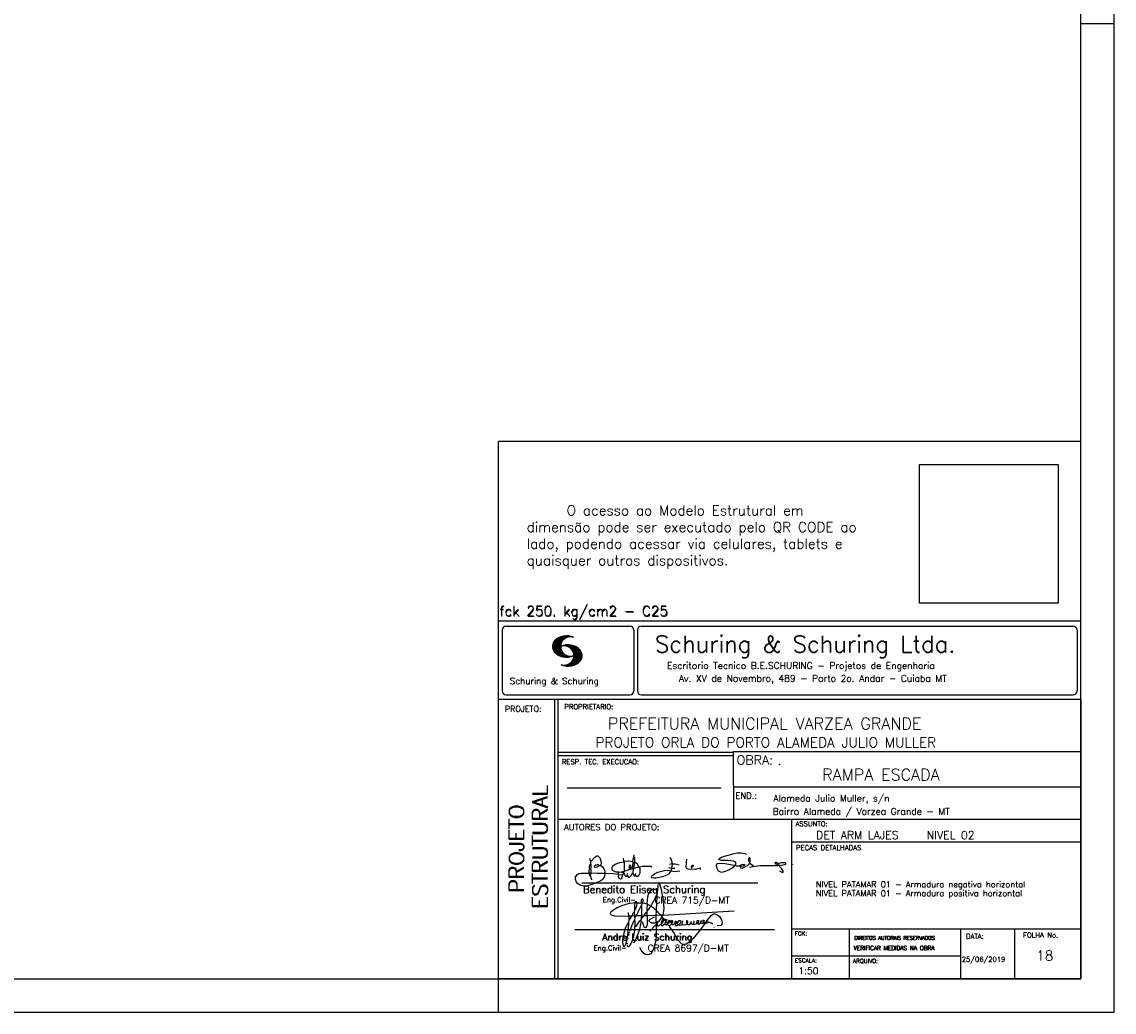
# Model space of a CAD drawing. Extents: x 0 to 119, y 0 to 84.
# Tile 7 of 14: x 86 to 119, y 0 to 30. Entities that reach past the tile are written whole.
import ezdxf

# ---------------------------------------------------------------- set-up
doc = ezdxf.new("R2010")
doc.units = 0
doc.header["$MEASUREMENT"] = 0
doc.layers.get('0').update_dxf_attribs({"linetype": 'CONTINUOUS'})
for name, color, linetype in [('1', 1, 'CONTINUOUS'), ('2', 2, 'CONTINUOUS'), ('6', 6, 'CONTINUOUS'), ('8', 8, 'CONTINUOUS')]:
    doc.layers.add(name, color=color, linetype=linetype)
doc.styles.get("Standard").update_dxf_attribs({"font": 'ROMANS.SHX'})
picture_1 = doc.add_image_def('image1.png', size_in_pixel=(300, 300))

# ---------------------------------------------------------------- blocks, each defined once
blk = doc.blocks.new('assinaturabenedito')
at = {"color": 162}
for points in [[(80.21, 160.29), (79.88, 160.45), (79.72, 161.68), (80.29, 161.77), (80.46, 162.01), (80.54, 163.49), (80.37, 163.74), (80.54, 164.8), (80.46, 166.12), (80.29, 166.36), (80.37, 167.51), (82.43, 169.81), (83.41, 170.39), (83.9, 170.39), (84.81, 169.48), (85.38, 167.84), (85.46, 166.36), (85.13, 165.71), (86.12, 164.97), (86.94, 163.98), (87.35, 162.83), (87.43, 161.68), (87.19, 161.52), (83.66, 161.52), (80.46, 161.77)], [(101.55, 163.82), (102.04, 164.31), (102.28, 166.78), (102.28, 167.1), (101.55, 167.19), (101.46, 167.51), (101.96, 170.06), (102.28, 169.81), (102.28, 167.27)], [(101.96, 170.06), (102.04, 170.96)], [(120.99, 164.31), (121.24, 166.12), (121.16, 167.19), (120.66, 168.66), (120.09, 169.57)], [(155.13, 165.22), (153.4, 165.22), (152.58, 165.54), (153.16, 166.78), (152.67, 167.35), (151.85, 167.68), (149.14, 168.01), (145.61, 168.01), (144.71, 168.34), (144.46, 168.91), (146.1, 169.9), (152.17, 171.62), (153.65, 171.87), (155.7, 171.87), (157.43, 171.62), (158.08, 171.29)], [(159.89, 166.69), (159.89, 167.1), (160.22, 167.51), (160.22, 168.91), (160.05, 169.48), (159.56, 169.65), (159.23, 168.99), (159.23, 168.42), (159.56, 167.27), (159.8, 167.19)], [(79.55, 161.85), (79.72, 164.8), (79.88, 165.87), (80.21, 166.28)], [(80.46, 167.68), (80.21, 167.84), (79.88, 169.07)], [(84.48, 165.54), (84.15, 165.87), (83.57, 165.87), (82.84, 165.71), (82.1, 165.05), (82.59, 164.8), (83.57, 164.97), (84.48, 165.54)], [(84.48, 165.54), (85.05, 165.63)], [(94.32, 162.18), (93.09, 162.18), (91.53, 162.83), (91.12, 163.41), (90.96, 164.8), (91.29, 165.38), (92.52, 166.2), (94.82, 167.1), (97.03, 167.43), (97.11, 162.92)], [(96.95, 167.51), (96.79, 169.24)], [(101.46, 167.43), (99.17, 167.76), (97.11, 167.51)], [(98.59, 160.54), (99.17, 159.71), (99.58, 159.63), (100.56, 160.62), (101.38, 161.93), (102.12, 160.29), (102.69, 160.78), (103.6, 160.12), (104.42, 160.54), (104.99, 161.85), (104.99, 163.9), (104.66, 164.97), (106.3, 165.3), (110.57, 165.22), (110.74, 164.97), (110.49, 164.56)], [(99.9, 163.9), (100.48, 164.8), (100.4, 165.63), (99.9, 165.79), (99.49, 165.22), (99.58, 164.23), (99.82, 164.15)], [(101.3, 164.07), (101.55, 167.1)], [(102.04, 164.31), (104.58, 164.97)], [(104.34, 164.97), (103.51, 166.36), (102.69, 166.94), (102.37, 166.94)], [(120.83, 164.15), (119.19, 164.39)], [(121.16, 166.36), (119.76, 166.04)], [(120.83, 164.15), (120.58, 163)], [(120.83, 164.15), (121.07, 164.31), (122.47, 164.23)], [(121.24, 166.2), (121.48, 166.36), (122.55, 166.36), (124.6, 165.87)], [(135.35, 163.57), (135.27, 164.23), (135.11, 164.31), (132.64, 163.57), (129.12, 163.74), (128.62, 163.9), (128.3, 164.15), (128.05, 164.89), (128.46, 168.66)], [(130.84, 164.8), (130.76, 165.22), (131.25, 165.79), (131.58, 165.71), (131.66, 165.3), (131.41, 164.97), (130.84, 164.8)], [(130.84, 164.8), (130.76, 164.48), (130.92, 164.23)], [(152.26, 165.38), (152.17, 165.54), (151.11, 165.79), (146.68, 166.53), (143.56, 166.36), (143.23, 166.2), (143.15, 165.79), (143.31, 164.56), (144.13, 162.83), (145.61, 162.26), (147.25, 162.51), (149.38, 163.33), (151.02, 164.23), (152.26, 165.38)], [(152.26, 165.38), (152.5, 165.54)], [(155.21, 165.05), (155.13, 165.3), (155.37, 165.71), (156.03, 166.04), (157.26, 166.2), (157.43, 165.87), (157.18, 165.54), (156.6, 165.3), (155.21, 165.05)], [(155.21, 165.05), (155.29, 164.48), (156.19, 164.23), (158.82, 165.63), (159.89, 166.69), (161.36, 165.79), (161.61, 165.3), (161.61, 165.13), (161.12, 164.89), (160.3, 164.64), (159.97, 164.72)], [(161.61, 165.13), (165.22, 165.63), (174, 165.63), (174.41, 165.71), (174.49, 166.28)], [(176.63, 162.1), (176.63, 162.75), (175.81, 164.15), (174.99, 164.97), (174.82, 165.63), (177.36, 166.04), (178.02, 166.28), (178.02, 166.53), (177.78, 166.86), (177.36, 166.94), (175.56, 166.94), (174.66, 166.61), (174.49, 166.36), (173.02, 166.2), (172.61, 166.69), (172.93, 167.19), (173.34, 167.19), (173.75, 166.86), (173.84, 166.45)], [(173.59, 165.63), (173.59, 166.12)], [(174.82, 165.63), (174.58, 165.71)], [(181.55, 165.95), (181.47, 166.12)], [(87.43, 161.36), (87.1, 159.8), (86.04, 158.4), (84.97, 157.66), (81.44, 156.27), (78.16, 155.28), (76.68, 155.28), (75.37, 155.53), (73.73, 156.51), (73.15, 157.25), (72.66, 158.56), (72.74, 159.96), (73.65, 161.11), (74.38, 161.52), (75.53, 161.77), (79.64, 161.77)], [(80.21, 160.29), (80.46, 161.6)], [(80.21, 160.29), (80.37, 159.22), (80.87, 158.32)], [(94.08, 161.03), (91.53, 161.36), (87.43, 161.52)], [(94.08, 161.03), (94.32, 162.18), (95.88, 162.34), (96.21, 162.59), (96.95, 162.67)], [(94.08, 161.03), (94.08, 160.86)], [(96.29, 160.7), (94.24, 160.86), (94.08, 160.21), (94.57, 159.14), (95.39, 158.89), (95.8, 159.22), (96.29, 160.29), (96.29, 160.7)], [(96.87, 161.77), (96.54, 161.77), (95.88, 162.26)], [(96.29, 160.7), (96.87, 161.52)], [(98.59, 160.54), (98.1, 159.96), (97.61, 160.37), (97.36, 161.44), (96.87, 161.6), (97.03, 162.75), (99.08, 163.33), (99.9, 163.9), (100.48, 163.74), (101.3, 164.07), (101.55, 163.9), (101.38, 162.01)], [(98.59, 160.54), (98.76, 161.6)], [(102.78, 160.78), (102.86, 161.52)], [(110.74, 160.29), (110.57, 159.96), (110.74, 159.63), (111.88, 159.39), (112.87, 159.39), (116.89, 160.21), (118.53, 160.86), (119.68, 161.6), (120.5, 162.83)], [(110.74, 160.29), (112.29, 161.44), (113.94, 162.18), (117.22, 163.08), (118.86, 163.16), (122.22, 162.59), (124.85, 162.83)], [(176.63, 162.1), (176.13, 162.1), (175.07, 162.75)], [(176.63, 162.1), (176.63, 162.1)]]:
    blk.add_lwpolyline(points, dxfattribs=at)
blk = doc.blocks.new('assinaturanadre')
at = {"color": 162}
for points in [[(-225.3, 18.87), (-225.71, 15.34), (-225.87, 15.1), (-226.28, 15.26), (-226.36, 15.59), (-227.18, 16), (-229.07, 16), (-230.71, 15.18), (-231.94, 13.7), (-232.6, 11.73), (-233.01, 8.69), (-233.17, 5.9), (-233.01, 5.41), (-233.26, 2.62), (-233.26, 1.06), (-233.09, 0.65), (-233.34, -0.09), (-233.17, -0.67), (-233.17, -2.55), (-233.67, -2.8), (-235.23, -2.8), (-235.14, -2.23), (-233.42, -0.17)], [(-225.3, 18.87), (-225.46, 18.87), (-225.54, 18.46)], [(-225.3, 18.87), (-225.22, 19.04)], [(-221.69, -2.31), (-221.03, 0.57), (-220.87, 2.86), (-221.52, 9.6), (-222.84, 15.92), (-223.98, 19.86), (-224.56, 20.6), (-224.89, 20.68), (-225.22, 20.19), (-225.22, 19.53)], [(-225.87, 15.1), (-225.95, 13.46), (-226.28, 11.98), (-226.61, 11.73), (-227.59, 9.51), (-230.47, 4.42), (-229.32, 3.44), (-229.07, 3.44), (-227.43, 1.88), (-226.69, 1.63), (-226.61, 0.81), (-226.86, -2.47), (-226.77, -7.81), (-226.53, -8.71), (-226.86, -9.37), (-226.61, -10.68), (-226.69, -17.25), (-227.1, -21.27), (-227.76, -23.82), (-228.83, -27.19), (-229.56, -28.58), (-230.71, -29.9), (-231.53, -30.47), (-232.52, -30.72), (-234.41, -30.31), (-235.88, -29.24), (-237.44, -27.27), (-238.1, -25.79)], [(-237.2, 6.72), (-237.03, 8.78), (-236.78, 9.27), (-236.46, 9.43), (-236.13, 9.27), (-235.96, 8.53), (-236.29, 7.05), (-236.62, 6.39), (-236.87, 6.31)], [(-226.28, 11.98), (-226.12, 11.9), (-226.12, 10.83), (-226.69, 1.71)], [(-240.48, 6.64), (-245.98, 6.07), (-251.39, 4.42), (-254.59, 2.95), (-256.81, 1.55), (-258.37, 0.4), (-259.02, -0.26), (-259.43, -1.08), (-259.35, -1.49), (-258.86, -2.06), (-256.4, -2.8), (-246.55, -3.05), (-246.22, -2.8), (-246.39, -0.34)], [(-242.2, 0.15), (-243.19, -1.16), (-244.01, -2.97), (-246.22, -2.97)], [(-237.2, 6.72), (-236.95, 6.23), (-237.2, 4.67), (-237.61, 4.26), (-241.05, -2.97), (-241.95, -3.05), (-242.12, 0.81), (-241.95, 1.47), (-241.46, 1.88), (-240.4, 4.59), (-240.23, 6.56), (-237.36, 6.56), (-237.2, 6.72)], [(-241.87, 6.48), (-242.12, 4.51), (-242.04, 1.47)], [(-240.48, 6.64), (-240.48, 6.97), (-241.05, 7.38), (-241.63, 7.22), (-241.79, 6.64)], [(-237.28, 4.51), (-237.03, 4.1), (-237.11, -2.72), (-237.36, -2.88), (-240.89, -2.88)], [(-240.48, 6.64), (-240.31, 6.64)], [(-236.54, 6.48), (-234.98, 6.31), (-233.26, 5.82)], [(-233.01, 5.41), (-232.68, 5.49), (-230.63, 4.34), (-232.35, 1.55), (-233.01, 0.89)], [(-230.47, 4.42), (-230.47, 4.42)], [(-226.61, 0.81), (-226.36, 0.81), (-225.22, -0.17), (-224.97, -0.67), (-223.74, -1.9), (-223.66, -2.39), (-226.77, -2.55)], [(-221.69, -2.31), (-170.73, 0.81)], [(-246.14, -3.05), (-246.22, -5.76), (-246.06, -6), (-246.39, -7.4), (-246.3, -8.47), (-246.88, -14.54), (-247.62, -19.96), (-248.44, -23.33), (-249.18, -24.72), (-249.5, -24.89), (-250.08, -24.31), (-250.41, -21.93), (-250.41, -19.88), (-250, -16.76), (-248.44, -11.5), (-246.88, -7.97), (-246.47, -7.65)], [(-241.87, -4.11), (-242.12, -5.76), (-241.95, -6), (-241.95, -7.73), (-242.2, -13.15), (-242.78, -17.42), (-243.43, -19.96), (-244.74, -22.83), (-246.14, -24.72), (-246.47, -24.89), (-246.8, -24.72), (-247.21, -23.66)], [(-244.33, -3.05), (-245.32, -5.02), (-245.98, -5.84)], [(-242.12, -5.67), (-242.45, -6), (-243.51, -8.3), (-245.65, -13.97)], [(-242.04, -2.88), (-243.92, -2.97)], [(-237.11, -2.97), (-237.28, -3.87), (-237.28, -4.53), (-237.11, -4.69), (-237.61, -5.76), (-237.44, -6.25), (-238.02, -9.78), (-238.59, -12.57), (-239.66, -15.94), (-241.79, -20.78), (-242.61, -21.85), (-243.27, -22.1)], [(-241.13, -2.97), (-241.54, -3.95), (-241.87, -4.11), (-241.95, -3.13)], [(-237.61, -5.76), (-239, -7.15), (-241.38, -10.6)], [(-235.31, -2.64), (-235.8, -2.97), (-237.11, -2.88)], [(-235.88, -2.97), (-236.13, -3.62), (-237.03, -4.61)], [(-233.09, -2.8), (-233.01, -9.29), (-233.17, -9.94), (-233.91, -11.18), (-234.32, -11.26), (-234.9, -11.01), (-235.39, -10.27), (-236.13, -8.06), (-236.21, -7.15)], [(-226.86, -2.55), (-233.17, -2.72)], [(-226.77, -7.56), (-227.84, -7.89), (-229.65, -7.89), (-230.71, -7.48), (-231.7, -6.66), (-231.78, -6), (-230.96, -5.1), (-228.25, -3.79), (-227.68, -3.79)], [(-222.43, -3.29), (-222.43, -3.7), (-224.97, -6.82), (-226.61, -7.4)], [(-225.05, -6.91), (-226.04, -8.55), (-225.87, -8.79), (-225.95, -9.7), (-225.54, -10.03), (-224.97, -10.03), (-223.16, -8.96)], [(-221.69, -2.31), (-223.57, -2.39)], [(-221.36, -4.85), (-222.18, -5.35), (-222.34, -6.09), (-222.75, -6.66), (-223.08, -7.97), (-223.08, -8.88), (-222.67, -9.78), (-222.34, -9.86), (-222.01, -9.78), (-220.54, -8.47)], [(-221.19, -5.1), (-221.28, -6.09), (-221.6, -6.74), (-222.43, -8.06), (-222.92, -8.38)], [(-221.85, -2.39), (-222.43, -3.29), (-222.84, -2.88), (-222.84, -2.55)], [(-222.43, -3.7), (-221.44, -4.36), (-221.36, -4.94), (-220.78, -5.18), (-220.29, -5.92), (-219.96, -6), (-219.47, -5.35), (-219.14, -5.26), (-218.98, -5.51), (-219.39, -6.5), (-219.96, -6.99), (-220.21, -7.56), (-220.46, -8.47), (-220.05, -9.04), (-219.55, -9.12), (-218.4, -8.55), (-217.91, -9.37), (-217.34, -9.7), (-216.02, -9.12), (-215.7, -8.71), (-215.04, -9.04), (-214.3, -9.04), (-212.99, -7.81), (-212.91, -7.07), (-212.66, -6.58), (-212.41, -6.58), (-212.17, -6.91), (-212.33, -7.81), (-212.58, -8.14), (-212.99, -7.97)], [(-219.96, -6), (-219.8, -6.74)], [(-219.8, -6.82), (-219.88, -7.07)], [(-219.8, -6.91), (-218.57, -7.89), (-218.32, -7.73), (-217.58, -6.17), (-217.26, -5.84), (-216.93, -6), (-216.85, -6.82), (-217.58, -7.81), (-218.4, -8.22), (-218.49, -7.97)], [(-190.51, -6.82), (-189.52, -7.32), (-189.77, -7.81), (-190.42, -8.06), (-191.57, -7.97), (-195.76, -13.72), (-200.19, -18.89), (-203.31, -21.93), (-205.03, -23), (-206.1, -23.33), (-207.49, -23.25), (-208.48, -22.67), (-210.94, -20.21), (-212.58, -17.66), (-213.81, -15.2), (-216.85, -10.6), (-217.17, -9.78)], [(-215.53, -8.3), (-215.86, -7.73), (-215.86, -6.82), (-215.45, -6), (-215.2, -6), (-214.96, -6.33), (-214.88, -7.23), (-215.53, -8.3)], [(-212.66, -8.14), (-212.99, -9.37), (-212.91, -9.78), (-212.25, -10.03), (-211.18, -9.53), (-210.94, -9.29), (-211.27, -8.63), (-211.27, -8.06), (-210.86, -7.23), (-210.03, -6.09), (-209.3, -6), (-209.05, -7.15), (-209.54, -8.14), (-210.36, -9.12), (-210.2, -9.37), (-208.72, -9.21), (-207.9, -8.63), (-207.41, -6.82), (-207.49, -6.41)], [(-212.66, -6.58), (-212.91, -6.33)], [(-204.54, -8.14), (-204.04, -7.81), (-203.96, -6.99), (-204.37, -6.41), (-204.78, -6.41), (-204.87, -7.73), (-204.54, -8.14)], [(-202.24, -7.15), (-202.08, -8.06), (-202.98, -9.29), (-203.47, -9.29), (-204.45, -8.63)], [(-201.42, -7.07), (-201.5, -7.48), (-201.25, -8.22), (-200.6, -8.71), (-200.02, -8.71)], [(-201.09, -6.5), (-201.09, -6.5)], [(-196.33, -7.48), (-197.23, -8.3), (-198.14, -8.71), (-199.2, -9.04), (-199.78, -8.96), (-199.94, -8.63), (-199.53, -7.07), (-199.53, -6.25)], [(-196.33, -7.48), (-196.09, -6.82), (-196.17, -6.41), (-196.99, -6.17), (-197.56, -6.82), (-197.73, -7.32), (-197.73, -7.81), (-197.48, -8.22)], [(-194.77, -7.23), (-194.28, -6.74), (-194.28, -6.41), (-194.77, -6.74), (-194.77, -7.23)], [(-194.77, -7.23), (-194.77, -7.97), (-194.61, -8.06), (-193.13, -8.14), (-192.15, -7.81), (-191.74, -7.97)], [(-192.06, -7.73), (-191.74, -7.07), (-191.98, -6.5), (-192.64, -6), (-193.13, -6), (-193.3, -7.07), (-192.64, -7.81)], [(-190.51, -6.82), (-191.33, -7.89)], [(-190.51, -6.82), (-190.18, -6.17), (-187.06, -2.39), (-185.58, -1.41), (-184.35, -1.24), (-182.46, -2.23), (-181.32, -3.21), (-179.92, -5.59), (-179.43, -7.65), (-179.59, -8.79), (-180.25, -9.62), (-183.04, -10.03)], [(-189.44, -7.23), (-189.11, -6.99), (-188.78, -7.32)], [(-189.44, -7.23), (-189.19, -7.56), (-188.7, -7.4), (-187.39, -7.81), (-186.73, -7.81), (-186.48, -8.14), (-186.07, -8.22)], [(-246.06, -15.36), (-246.22, -16.1)], [(-245.81, -14.54), (-245.89, -15.03)], [(-226.86, -9.29), (-231.21, -13.8)], [(-226.04, -8.47), (-226.45, -8.63)], [(-218.4, -8.22), (-218.4, -8.47)], [(-215.53, -8.3), (-215.53, -8.63)], [(-210.36, -9.12), (-210.86, -9.21)], [(-204.54, -8.14), (-204.54, -8.55), (-205.28, -9.12), (-206.26, -9.45), (-207.49, -9.29), (-207.9, -8.79)], [(-194.77, -7.89), (-195.84, -8.71), (-196.5, -8.79), (-197.15, -8.38)], [(-185.42, -10.77), (-185.17, -10.77)], [(-247.29, -22.34), (-247.29, -22.92)], [(-246.8, -18.57), (-246.88, -19.06)], [(-246.39, -16.43), (-246.39, -16.84)], [(-238.43, -24.64), (-238.43, -24.81)], [(-238.26, -25.22), (-238.18, -25.46)]]:
    blk.add_lwpolyline(points, dxfattribs=at)

msp = doc.modelspace()

# ---------------------------------------------------------------- linework, layer by layer
at = {"layer": '1', "linetype": 'Continuous'}
for p, q in [((118.900002, 0), (118.900002, 84.099998)), ((117.900002, 29.700001), (118.900002, 29.700001)), ((100.400002, 0), (100.400002, 1)), ((0, 0), (118.900002, 0))]:
    msp.add_line(p, q, dxfattribs=at)
at = {"layer": '2', "linetype": 'Continuous'}
for p, q in [((100.400002, 1), (100.400002, 17.142713)), ((117.900002, 17.142713), (100.400002, 17.142713)), ((100.400002, 11.755142), (117.900002, 11.755135)), ((100.400002, 1), (100.400002, 11.755142)), ((100.632485, 11.593918), (104.348992, 11.593918)), ((104.695244, 11.593918), (117.667504, 11.593918)), ((100.515984, 11.477417), (100.515984, 9.648308)), ((102.021767, 10.985771), (102.328316, 11.29232)), ((102.022118, 10.971992), (102.345925, 11.295792)), ((102.022164, 11.000305), (102.308007, 11.286148)), ((102.022484, 10.958214), (102.364266, 11.300003)), ((102.024361, 11.016647), (102.288399, 11.280685)), ((102.024468, 10.94606), (102.381127, 11.302727)), ((102.026574, 11.03299), (102.265404, 11.271812)), ((102.026696, 10.934158), (102.396309, 11.303772)), ((102.028939, 10.922256), (102.412331, 11.305649)), ((102.032174, 10.911354), (102.426827, 11.306015)), ((102.032433, 11.052986), (102.239464, 11.26001)), ((102.035912, 10.900948), (102.44201, 11.307053)), ((102.039254, 11.073952), (102.210518, 11.245209)), ((102.039651, 10.890556), (102.456277, 11.307182)), ((102.043557, 10.880333), (102.469246, 11.306015)), ((102.052743, 11.10157), (102.174309, 11.223145)), ((102.408669, 11.2313), (102.483056, 11.305702)), ((102.438058, 11.246552), (102.495736, 11.30423)), ((102.462868, 11.257233), (102.508401, 11.302757)), ((102.481972, 11.262199), (102.521233, 11.30146)), ((102.502465, 11.268562), (102.533059, 11.299149)), ((102.518487, 11.270424), (102.5449, 11.296837)), ((102.534478, 11.272285), (102.557, 11.294807)), ((102.550469, 11.274147), (102.568551, 11.292221)), ((104.465493, 11.477417), (104.465493, 9.648308)), ((104.578744, 11.477417), (104.578744, 9.648308)), ((117.784005, 11.477417), (117.784005, 9.648308)), ((102.048607, 10.871239), (102.32058, 11.143219)), ((102.053643, 10.862129), (102.302117, 11.110611)), ((102.058678, 10.853035), (102.291588, 11.085945)), ((102.064263, 10.84449), (102.283593, 11.06382)), ((102.070778, 10.836868), (102.279656, 11.045746)), ((102.077294, 10.829247), (102.275872, 11.027817)), ((102.083809, 10.821625), (102.274163, 11.011971)), ((102.090554, 10.814232), (102.27311, 10.99678)), ((102.096932, 10.807419), (102.270302, 10.980797)), ((102.104729, 10.800133), (102.273202, 10.968597)), ((102.111825, 10.793083), (102.274117, 10.955383)), ((102.119164, 10.786293), (102.275155, 10.942276)), ((102.126824, 10.779808), (102.277611, 10.930595)), ((102.134484, 10.773323), (102.280083, 10.918922)), ((102.142129, 10.766846), (102.28254, 10.907249)), ((102.150094, 10.760674), (102.285897, 10.896469)), ((102.158333, 10.754768), (102.289651, 10.886078)), ((102.166573, 10.748863), (102.293404, 10.875694)), ((102.174798, 10.742966), (102.297204, 10.865356)), ((102.183388, 10.737427), (102.302071, 10.856102)), ((102.192223, 10.732109), (102.306954, 10.84684)), ((102.201058, 10.726807), (102.311837, 10.837578)), ((102.33149, 10.998619), (102.346154, 11.013283)), ((102.348687, 11.001663), (102.365319, 11.018303)), ((102.363152, 11.001991), (102.384881, 11.023735)), ((102.377602, 11.002319), (102.401894, 11.026611)), ((102.392068, 11.002647), (102.419472, 11.030045)), ((102.40458, 11.001007), (102.435235, 11.03167)), ((102.417229, 10.999535), (102.451501, 11.033806)), ((102.429986, 10.998154), (102.466195, 11.034363)), ((102.441216, 10.995239), (102.480889, 11.03492)), ((102.452431, 10.992317), (102.495598, 11.035484)), ((102.464333, 10.990074), (102.50898, 11.034729)), ((102.474877, 10.986488), (102.523156, 11.034767)), ((102.484322, 10.981789), (102.536187, 11.033653)), ((102.494317, 10.977654), (102.548455, 11.031792)), ((102.504601, 10.973801), (102.561593, 11.0308)), ((102.514306, 10.969368), (102.573754, 11.028824)), ((102.522408, 10.963333), (102.585229, 11.026146)), ((102.532494, 10.959282), (102.597603, 11.024391)), ((102.540383, 10.953033), (102.608834, 11.021484)), ((102.549111, 10.947632), (102.619698, 11.018219)), ((102.556161, 10.940536), (102.630761, 11.015137)), ((102.565194, 10.93544), (102.641869, 11.012115)), ((102.572106, 10.928207), (102.65223, 11.008339)), ((102.579827, 10.921783), (102.662606, 11.004555)), ((102.585915, 10.913734), (102.673302, 11.001122)), ((102.594002, 10.907692), (102.683312, 10.997002)), ((102.599907, 10.899467), (102.692727, 10.992279)), ((102.606621, 10.892029), (102.702447, 10.987854)), ((102.611748, 10.883018), (102.712227, 10.983505)), ((102.617653, 10.874802), (102.721871, 10.979012)), ((102.623757, 10.866768), (102.730431, 10.973442)), ((102.629494, 10.858353), (102.739998, 10.968857)), ((102.633523, 10.848244), (102.74865, 10.963379)), ((102.63839, 10.838989), (102.757043, 10.957634)), ((102.640725, 10.586838), (102.886773, 10.832893)), ((102.643319, 10.829773), (102.765557, 10.952019)), ((102.648354, 10.817596), (102.775673, 10.944923)), ((102.648705, 10.608963), (102.881814, 10.842072)), ((102.652337, 10.806755), (102.785027, 10.939453)), ((102.656197, 10.794724), (102.793786, 10.932312)), ((102.65693, 10.63131), (102.875085, 10.849472)), ((102.659859, 10.781189), (102.803063, 10.924393)), ((102.660699, 10.649239), (102.870354, 10.858894)), ((102.662652, 10.768639), (102.811745, 10.91774)), ((102.665169, 10.667847), (102.863503, 10.866165)), ((102.66523, 10.753647), (102.820916, 10.90934)), ((102.666237, 10.683037), (102.857552, 10.874352)), ((102.666314, 10.73967), (102.829201, 10.90255)), ((102.66729, 10.698235), (102.84977, 10.880722)), ((102.667901, 10.725861), (102.836678, 10.894646)), ((102.668114, 10.711845), (102.843789, 10.887527)), ((102.209878, 10.721497), (102.316918, 10.828537)), ((102.219185, 10.71666), (102.322838, 10.820305)), ((102.228631, 10.711967), (102.328744, 10.812088)), ((102.238076, 10.707275), (102.334664, 10.803864)), ((102.247536, 10.702599), (102.340798, 10.79586)), ((102.257638, 10.698563), (102.347695, 10.78862)), ((102.267739, 10.694519), (102.354607, 10.781387)), ((102.277825, 10.690483), (102.361504, 10.774155)), ((102.288201, 10.686714), (102.368584, 10.767105)), ((102.299004, 10.683372), (102.376473, 10.760849)), ((102.309792, 10.680031), (102.384362, 10.754601)), ((102.320595, 10.676697), (102.392251, 10.74836)), ((102.33207, 10.674026), (102.400323, 10.742287)), ((102.343621, 10.671448), (102.409234, 10.737053)), ((102.355172, 10.668869), (102.41813, 10.731819)), ((102.367196, 10.666748), (102.427041, 10.726585)), ((102.379601, 10.665009), (102.436257, 10.721664)), ((102.391991, 10.663277), (102.446251, 10.717522)), ((102.404778, 10.661919), (102.456246, 10.713379)), ((102.41813, 10.66114), (102.466225, 10.709244)), ((102.431496, 10.660355), (102.476906, 10.705772)), ((102.445305, 10.660042), (102.488122, 10.70285)), ((102.459756, 10.660355), (102.499337, 10.699936)), ((102.471291, 10.38913), (102.89573, 10.813568)), ((102.474206, 10.660667), (102.510674, 10.697136)), ((102.485131, 10.388832), (102.900948, 10.804665)), ((102.490594, 10.661674), (102.523842, 10.694931)), ((102.498955, 10.388527), (102.904992, 10.794571)), ((102.508156, 10.663521), (102.537621, 10.692986)), ((102.513772, 10.389206), (102.907525, 10.782967)), ((102.525292, 10.665939), (102.550774, 10.691422)), ((102.528802, 10.390091), (102.910821, 10.77211)), ((102.541863, 10.668861), (102.565743, 10.692741)), ((102.544091, 10.391251), (102.914101, 10.761261)), ((102.560265, 10.672806), (102.580132, 10.69268)), ((102.56054, 10.393555), (102.915566, 10.748596)), ((102.576974, 10.395859), (102.917245, 10.736137)), ((102.580102, 10.677895), (102.59446, 10.692261)), ((102.59446, 10.692261), (102.596535, 10.694336)), ((102.594857, 10.399597), (102.918938, 10.723679)), ((102.598122, 10.683296), (102.610558, 10.69574)), ((102.613045, 10.403664), (102.918511, 10.709122)), ((102.617165, 10.689835), (102.625374, 10.698044)), ((102.622353, 10.554344), (102.891091, 10.823074)), ((102.632821, 10.409302), (102.91813, 10.694611)), ((102.63308, 10.695976), (102.639565, 10.702461)), ((102.653298, 10.415634), (102.917763, 10.680092)), ((102.6764, 10.424599), (102.913491, 10.66169)), ((102.701272, 10.435333), (102.910225, 10.644287)), ((102.729577, 10.449501), (102.90162, 10.621544)), ((102.766121, 10.471909), (102.889016, 10.594803)), ((102.845025, 10.536674), (102.85772, 10.54937)), ((102.350319, 10.409546), (102.362588, 10.421799)), ((102.361458, 10.40654), (102.376412, 10.421486)), ((102.372597, 10.403542), (102.390221, 10.421173)), ((102.383751, 10.400551), (102.406151, 10.422958)), ((102.395669, 10.398346), (102.422158, 10.424828)), ((102.407601, 10.396141), (102.439583, 10.428116)), ((102.419549, 10.393929), (102.458703, 10.43309)), ((102.432137, 10.392387), (102.479928, 10.440178)), ((102.444954, 10.391075), (102.504067, 10.450188)), ((102.457772, 10.389755), (102.537148, 10.469131)), ((100.632485, 9.531807), (104.348992, 9.531807)), ((104.695244, 9.531807), (117.667504, 9.531807)), ((100.400002, 9.399994), (117.900002, 9.399994)), ((102.100381, 5.799995), (102.100381, 9.399994)), ((102.200387, 5.799995), (102.200387, 9.399994)), ((117.900002, 9.399994), (117.900002, 1)), ((107.468575, 7.799995), (102.200387, 7.799995)), ((107.468575, 7.699995), (102.200387, 7.699995)), ((117.900002, 7.814748), (107.456068, 7.814748)), ((107.468575, 6.816429), (107.468575, 7.814748)), ((102.470307, 6.739054), (107.088883, 6.739054)), ((107.468575, 6.816429), (107.468575, 5.799995)), ((107.468575, 6.7647), (117.900002, 6.764707)), ((102.100381, 1), (102.100381, 5.799995)), ((102.200387, 1), (102.200387, 5.799995)), ((102.200387, 5.799995), (117.900002, 5.799995)), ((109.220955, 4.799995), (109.220955, 5.799995)), ((109.220954, 5.120245), (117.900001, 5.120252)), ((109.220955, 1), (109.220955, 4.799995)), ((102.911416, 3.880456), (108.18985, 3.880456)), ((102.697602, 2.480272), (108.694489, 2.480272)), ((109.220955, 2.505768), (117.900002, 2.505775)), ((110.946786, 1), (110.946786, 2.505775)), ((114.296471, 1), (114.296471, 2.505775)), ((115.92097, 1), (115.92097, 2.505774)), ((109.220955, 1.691734), (114.296471, 1.691742)), ((117.900002, 1), (100.400002, 1))]:
    msp.add_line(p, q, dxfattribs=at)
for centre, radius, start, end in [((100.632485, 11.477417), 0.116502, 90, 180), ((104.348992, 11.477417), 0.116502, 0, 90), ((104.695244, 11.477417), 0.116502, 90, 180), ((117.667504, 11.477417), 0.116502, 0, 90), ((102.448083, 10.815277), 0.491555, 63.393265, 138.909058), ((102.563225, 10.98333), 0.291044, 68.851509, 291.148499), ((102.265145, 10.982269), 0.243989, 140.229431, 231.895096), ((102.448083, 11.15139), 0.491555, 218.229782, 296.60672), ((102.492333, 10.543831), 0.491555, 41.090942, 116.606735), ((102.37719, 10.711891), 0.291044, 248.851501, 111.148491), ((102.675271, 10.710823), 0.243989, 308.104889, 39.770576), ((102.492333, 10.879951), 0.491555, 243.393265, 321.770233), ((100.632485, 9.648308), 0.116502, 180, 270), ((104.348992, 9.648308), 0.116502, 270, 0), ((104.695244, 9.648308), 0.116502, 180, 270), ((117.667504, 9.648308), 0.116502, 270, 0)]:
    msp.add_arc(centre, radius, start, end, dxfattribs=at)
at = {"layer": '8', "linetype": 'Continuous'}
for p, q in [((117.900002, 1), (117.900002, 83.099998)), ((2.5, 1), (117.900002, 1))]:
    msp.add_line(p, q, dxfattribs=at)

# ---------------------------------------------------------------- block references
at = {"xscale": 0.06, "yscale": 0.06, "zscale": 0.06}
msp.add_blockref('assinaturabenedito', (98.35609, -5.52941), dxfattribs=at)
at = {"linetype": 'Continuous', "xscale": 0.042, "yscale": 0.042, "zscale": 0.042}
msp.add_blockref('assinaturanadre', (114.657351, 3.009054), dxfattribs=at)

# ---------------------------------------------------------------- texts
at = {"linetype": 'Continuous', "insert": (101.250101, 15.22062), "char_height": 0.3, "attachment_point": 1}
msp.add_mtext_dynamic_manual_height_columns('^IO acesso ao Modelo Estrutural em dimensão pode ser executado pelo QR CODE ao lado, podendo acessar via celulares, tablets e quaisquer outros dispositivos.', width=10.84065058, gutter_width=1.5, heights=[3.742444], dxfattribs=at)
at = {"layer": '1', "linetype": 'Continuous'}
for s, height, p in [('PREFEITURA MUNICIPAL VARZEA GRANDE', 0.35, (103.689236, 8.494706)), ('PROJETO ORLA DO PORTO ALAMEDA JULIO MULLER', 0.3, (103.318472, 7.952581)), ('.', 0.3, (108.784329, 7.423969)), ('RAMPA ESCADA', 0.35, (110.13009, 6.957007)), ('Alameda Julio Muller, s/n', 0.2, (108.663326, 6.322955)), ('Bairro Alameda / Varzea Grande - MT', 0.2, (108.640302, 5.930193)), ('25/06/2019', 0.15, (114.32041, 1.512631))]:
    msp.add_text(s, height=height, dxfattribs=at).set_placement(p)
at = {"layer": '1', "linetype": 'Continuous', "insert": (116.558913, 1.84874), "char_height": 0.3, "attachment_point": 1}
msp.add_mtext_dynamic_manual_height_columns('18', width=0.86139052, gutter_width=1, heights=[0], dxfattribs=at)
at = {"layer": '2', "linetype": 'Continuous'}
for s, height, p in [('fck 250. kg/cm2 - C25', 0.3, (100.428574, 11.907463)), ('fck 250. kg/cm2 - C25', 0.3, (100.44175, 11.880586)), ('Schuring & Schuring Ltda.', 0.5, (105.106835, 10.806786)), ('Escritorio Tecnico B.E.SCHURING - Projetos de Engenharia', 0.2, (105.464669, 10.308487)), ('Schuring & Schuring', 0.19, (100.744332, 9.851486)), ('Av. XV de Novembro, 489 - Porto 2o. Andar - Cuiaba MT', 0.2, (105.823189, 9.925888)), ('PROJETO:', 0.175, (100.593148, 9.02159)), ('PROPRIETARIO:', 0.15, (102.38453, 9.097366)), ('RESP. TEC. EXECUCAO:', 0.15, (102.306, 7.444514)), ('OBRA:', 0.278755, (107.555098, 7.434759)), ('END.:', 0.185837, (107.517898, 6.410233)), ('AUTORES DO PROJETO:', 0.185837, (102.37201, 5.463953)), ('ASSUNTO:', 0.15, (109.325458, 5.581304)), ('PECAS DETALHADAS', 0.15, (109.342866, 4.865594)), ('Benedito Eliseu Schuring', 0.22, (102.938317, 3.577287)), ('Benedito Eliseu Schuring', 0.22, (102.949791, 3.577287)), ('Eng.Civil-', 0.15, (103.537205, 3.298847)), ('CREA 715/D-MT', 0.2, (105.090738, 3.262761)), ('Andre Luiz Schuring', 0.2, (103.516734, 2.158081)), ('Andre Luiz Schuring', 0.2, (103.534292, 2.149201)), ('FCK:', 0.125, (109.300759, 2.299423)), ('DATA:', 0.15, (114.44804, 2.2071)), ('FOLHA No.', 0.15, (116.16551, 2.23814)), ('Eng.Civil-', 0.15, (103.262769, 1.853248)), ('CREA 8697/D-MT', 0.2, (104.883336, 1.825346)), ('VERIFICAR MEDIDAS NA OBRA', 0.125, (111.07148, 1.861862)), ('VERIFICAR MEDIDAS NA OBRA', 0.125, (111.080453, 1.861862)), ('DIREITOS AUTORAIS RESERVADOS', 0.11, (111.09472, 2.176125)), ('DIREITOS AUTORAIS RESERVADOS', 0.11, (111.103692, 2.176125)), ('ESCALA:', 0.125, (109.30703, 1.490738)), ('1:50', 0.2, (109.417031, 1.144112)), ('ARQUIVO:', 0.125, (111.04905, 1.475601))]:
    msp.add_text(s, height=height, dxfattribs=at).set_placement(p)
for s, p in [('ESTRUTURAL', (101.873726, 3.12536)), ('ESTRUTURAL', (101.873726, 3.094507)), ('PROJETO', (101.169091, 3.606125)), ('PROJETO', (101.169091, 3.575272))]:
    msp.add_text(s, height=0.45, rotation=90, dxfattribs=at).set_placement(p)
at = {"layer": '6', "linetype": 'Continuous'}
for s, height, p in [('DET ARM LAJES ', 0.24, (109.946308, 5.198957)), ('NIVEL 02', 0.24, (113.268899, 5.196336)), ('NIVEL PATAMAR 01 - Armadura negativa horizontal', 0.18, (109.940576, 3.74899)), ('NIVEL PATAMAR 01 - Armadura positiva horizontal', 0.18, (109.940576, 3.47899))]:
    msp.add_text(s, height=height, dxfattribs=at).set_placement(p)

# ---------------------------------------------------------------- pictures from other files: only their frames are drawn
at = {"linetype": 'Continuous'}
image = msp.add_image(picture_1, insert=(113.047897, 12.280867), size_in_units=(4.166667, 4.166667), dxfattribs=at)
image.dxf.flags = 7

doc.saveas('drawing.dxf')
